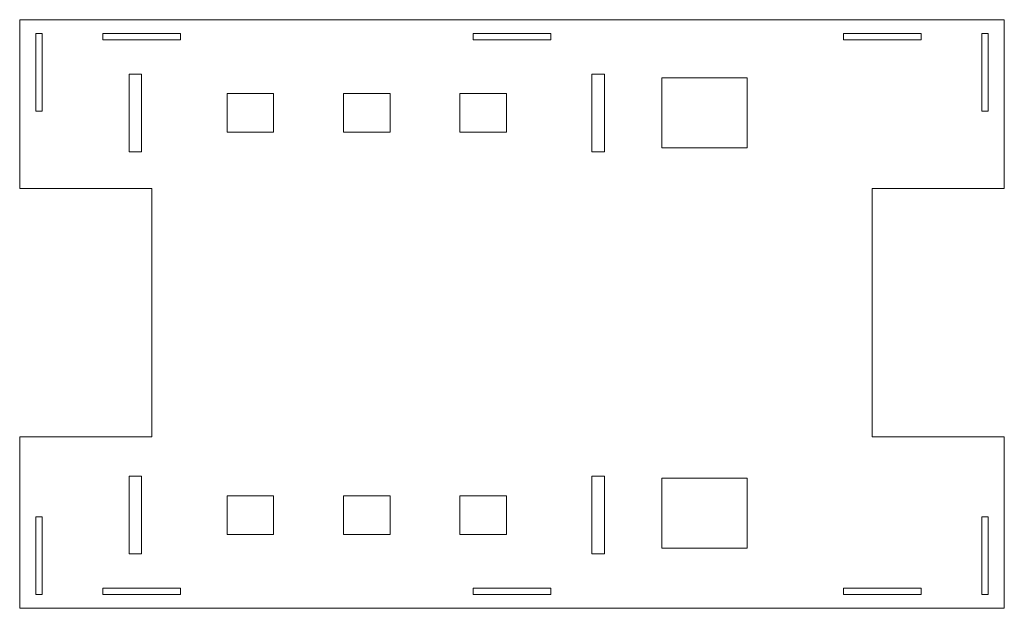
# Model space of a CAD drawing. Header units: millimetres. Extents: x -317 to 317, y -190 to 190.
import ezdxf

# ---------------------------------------------------------------- set-up
doc = ezdxf.new("R2010")
doc.units = ezdxf.units.MM

msp = doc.modelspace()

# ---------------------------------------------------------------- linework, layer by layer
at = {"color": 7, "linetype": 'Continuous', "lineweight": 15}
for p, q in [((-317, 189.5), (-317, 80.9)), ((317, 189.5), (-317, 189.5)), ((317, 80.9), (317, 189.5)), ((-306.5, 180.55), (-306.5, 130.55)), ((-302.5, 180.55), (-306.5, 180.55)), ((-302.5, 130.55), (-302.5, 180.55)), ((-263.5, 180.55), (-263.5, 176.55)), ((-213.5, 180.55), (-263.5, 180.55)), ((-213.5, 176.55), (-213.5, 180.55)), ((-25, 180.55), (-25, 176.55)), ((25, 180.55), (-25, 180.55)), ((25, 176.55), (25, 180.55)), ((213.5, 180.55), (213.5, 176.55)), ((263.5, 180.55), (213.5, 180.55)), ((263.5, 176.55), (263.5, 180.55)), ((306.5, 180.55), (302.5, 180.55)), ((302.5, 180.55), (302.5, 130.55)), ((306.5, 130.55), (306.5, 180.55)), ((-263.5, 176.55), (-213.5, 176.55)), ((-25, 176.55), (25, 176.55)), ((213.5, 176.55), (263.5, 176.55)), ((-246.5, 154.5), (-246.5, 104.5)), ((-238.5, 154.5), (-246.5, 154.5)), ((-238.5, 104.5), (-238.5, 154.5)), ((59.5, 154.5), (51.5, 154.5)), ((51.5, 154.5), (51.5, 104.5)), ((59.5, 104.5), (59.5, 154.5)), ((96.5, 152), (96.5, 107)), ((151.5, 152), (96.5, 152)), ((151.5, 107), (151.5, 152)), ((-183.5, 142), (-183.5, 117)), ((-153.5, 142), (-183.5, 142)), ((-153.5, 117), (-153.5, 142)), ((-108.5, 142), (-108.5, 117)), ((-78.5, 142), (-108.5, 142)), ((-78.5, 117), (-78.5, 142)), ((-33.5, 142), (-33.5, 117)), ((-3.5, 142), (-33.5, 142)), ((-3.5, 117), (-3.5, 142)), ((-306.5, 130.55), (-302.5, 130.55)), ((302.5, 130.55), (306.5, 130.55)), ((-183.5, 117), (-153.5, 117)), ((-108.5, 117), (-78.5, 117)), ((-33.5, 117), (-3.5, 117)), ((-246.5, 104.5), (-238.5, 104.5)), ((51.5, 104.5), (59.5, 104.5)), ((96.5, 107), (151.5, 107)), ((-317, 80.9), (-232, 80.9)), ((-232, 80.9), (-232, -79.1)), ((232, 80.9), (317, 80.9)), ((232, -79.1), (232, 80.9)), ((-317, -79.1), (-317, -189.5)), ((-232, -79.1), (-317, -79.1)), ((317, -79.1), (232, -79.1)), ((317, -189.5), (317, -79.1)), ((-238.5, -104.5), (-246.5, -104.5)), ((-246.5, -104.5), (-246.5, -154.5)), ((-238.5, -154.5), (-238.5, -104.5)), ((59.5, -104.5), (51.5, -104.5)), ((51.5, -104.5), (51.5, -154.5)), ((59.5, -154.5), (59.5, -104.5)), ((96.5, -105.71), (96.5, -150.71)), ((151.5, -105.71), (96.5, -105.71)), ((151.5, -150.71), (151.5, -105.71)), ((-153.5, -117), (-183.5, -117)), ((-183.5, -117), (-183.5, -142)), ((-153.5, -142), (-153.5, -117)), ((-78.5, -117), (-108.5, -117)), ((-108.5, -117), (-108.5, -142)), ((-78.5, -142), (-78.5, -117)), ((-33.5, -117), (-33.5, -142)), ((-3.5, -117), (-33.5, -117)), ((-3.5, -142), (-3.5, -117)), ((-302.5, -130.55), (-306.5, -130.55)), ((-306.5, -130.55), (-306.5, -180.55)), ((-302.5, -180.55), (-302.5, -130.55)), ((306.5, -130.55), (302.5, -130.55)), ((302.5, -130.55), (302.5, -180.55)), ((306.5, -180.55), (306.5, -130.55)), ((-183.5, -142), (-153.5, -142)), ((-108.5, -142), (-78.5, -142)), ((-33.5, -142), (-3.5, -142)), ((96.5, -150.71), (151.5, -150.71)), ((-246.5, -154.5), (-238.5, -154.5)), ((51.5, -154.5), (59.5, -154.5)), ((-213.5, -176.55), (-263.5, -176.55)), ((-263.5, -176.55), (-263.5, -180.55)), ((-213.5, -180.55), (-213.5, -176.55)), ((25, -176.55), (-25, -176.55)), ((-25, -176.55), (-25, -180.55)), ((25, -180.55), (25, -176.55)), ((213.5, -176.55), (213.5, -180.55)), ((263.5, -176.55), (213.5, -176.55)), ((263.5, -180.55), (263.5, -176.55)), ((-306.5, -180.55), (-302.5, -180.55)), ((-263.5, -180.55), (-213.5, -180.55)), ((-25, -180.55), (25, -180.55)), ((213.5, -180.55), (263.5, -180.55)), ((302.5, -180.55), (306.5, -180.55)), ((-317, -189.5), (317, -189.5))]:
    msp.add_line(p, q, dxfattribs=at)

doc.saveas('drawing.dxf')
